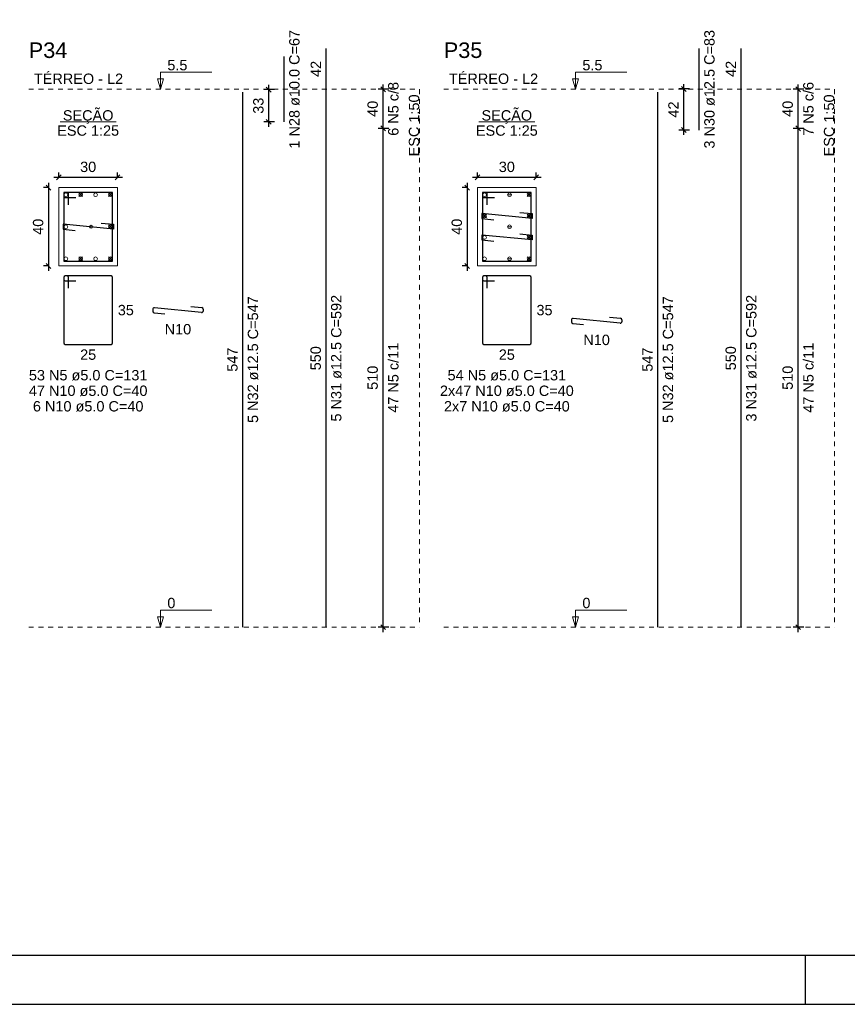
# Model space of a CAD drawing. Header units: millimetres. Extents: x 10 to 1250, y -62 to 528.
# Tile 118 of 256: x 193 to 210, y 133 to 153. Entities that reach past the tile are written whole.
import ezdxf

# ---------------------------------------------------------------- set-up
doc = ezdxf.new("R2010")
doc.units = ezdxf.units.MM
doc.header["$LTSCALE"] = 0.05
doc.linetypes.add('DOT', pattern=[6.35, 0, -6.35])
for name, color, linetype, lineweight in [('Descrição da armadura', 7, 'Continuous', 5), ('DT-Barras na forma', 2, 'Continuous', 30), ('DT-Barras no corte', 5, 'Continuous', 5), ('DT-Barras rebatidas', 2, 'Continuous', 30), ('DT-Cotas', 9, 'Continuous', 5), ('DT-Forma', 5, 'Continuous', 5), ('DT-Pontilhado', 9, 'DOT', 5), ('DT-Textos', 7, 'Continuous', 5), ('DT-Título', 3, 'Continuous', 20), ('Textos armaduras', 7, 'Continuous', 5)]:
    doc.layers.add(name, color=color, linetype=linetype, lineweight=lineweight)
doc.layers.add('FOLHA_PADRÃO', color=7, linetype='Continuous')
doc.styles.add('Arial', font='arial.ttf')
doc.styles.get("Standard").update_dxf_attribs({"font": 'arial.ttf'})
doc.dimstyles.new('UM_25.000000', dxfattribs={"dimtxt": 0.18, "dimasz": 0.1, "dimexe": 0.1, "dimexo": 0.2, "dimgap": 0, "dimtad": 1, "dimtih": 1, "dimtoh": 1, "dimdec": 1, "dimlfac": 25, "dimzin": 0, "dimdsep": 46, "dimtxsty": 'Standard', "dimcen": 0.09, "dimdle": 0.1, "dimadec": 1, "dimazin": 2, "dimtfac": 1, "dimtdec": 4, "dimtofl": 0, "dimtmove": 0, "dimatfit": 3, "dimfxl": 1, "dimtolj": 1, "dimarcsym": 0})
doc.dimstyles.new('UM_50.000000', dxfattribs={"dimtxt": 0.18, "dimasz": 0.1, "dimexe": 0.1, "dimexo": 0.2, "dimgap": 0.1, "dimtad": 1, "dimdec": 1, "dimlfac": 50, "dimzin": 0, "dimdsep": 46, "dimtxsty": 'Standard', "dimblk": 'OBLIQUE', "dimcen": 0.09, "dimdle": 0.1, "dimadec": 1, "dimazin": 2, "dimtfac": 1, "dimtdec": 1, "dimtofl": 0, "dimtmove": 0, "dimatfit": 3, "dimldrblk": 'OBLIQUE', "dimfxl": 1, "dimtolj": 1, "dimarcsym": 1})

# ---------------------------------------------------------------- blocks, each defined once
blk = doc.blocks.new('A1EST. 1500')
at = {"layer": 'FOLHA_PADRÃO', "color": 1, "linetype": 'Continuous'}
for p, q in [((41.5, 0), (41.5, 1)), ((0, 0), (150.008, 0))]:
    blk.add_line(p, q, dxfattribs=at)
at = {"layer": 'FOLHA_PADRÃO', "color": 6, "linetype": 'Continuous'}
blk.add_lwpolyline([(149, 58.4), (149, 1), (1, 1), (1, 58.4), (149, 58.4)], dxfattribs=at)
blk = doc.blocks.new('_Oblique')
at = {"color": 0, "linetype": 'ByBlock', "lineweight": -2}
blk.add_line((-0.5, -0.5), (0.5, 0.5), dxfattribs=at)
blk = doc.blocks.new('*D1709')
at = {"layer": 'Defpoints', "color": 0, "transparency": 16777216}
for p in [(193.442, 149.885), (193.23, 148.285), (193.442, 148.285)]:
    blk.add_point(p, dxfattribs=at)
at = {"layer": 'DT-Cotas', "color": 0, "lineweight": -2, "transparency": 16777216}
for p, q in [((193.242, 149.885), (193.13, 149.885)), ((193.23, 149.985), (193.23, 148.185)), ((193.242, 148.285), (193.13, 148.285))]:
    blk.add_line(p, q, dxfattribs=at)
at = {"layer": 'DT-Cotas', "color": 0, "lineweight": -2, "transparency": 16777216, "xscale": 0.1, "yscale": 0.1, "zscale": 0.1}
for p, rotation in [((193.23, 149.885), 90), ((193.23, 148.285), 270)]:
    blk.add_blockref('_Oblique', p, dxfattribs=dict(at, rotation=rotation))
at = {"layer": 'DT-Cotas', "transparency": 16777216, "insert": (193.019, 149.085), "char_height": 0.2118, "attachment_point": 5, "rotation": 90, "style": 'Arial'}
blk.add_mtext('\\A1;40', dxfattribs=at)
blk = doc.blocks.new('*D1710')
at = {"layer": 'Defpoints', "color": 0, "transparency": 16777216}
for p in [(194.642, 150.097), (193.442, 149.885), (194.642, 149.885)]:
    blk.add_point(p, dxfattribs=at)
at = {"layer": 'DT-Cotas', "color": 0, "lineweight": -2, "transparency": 16777216}
for p, q in [((193.342, 150.097), (194.742, 150.097)), ((193.442, 150.085), (193.442, 150.197)), ((194.642, 150.085), (194.642, 150.197))]:
    blk.add_line(p, q, dxfattribs=at)
at = {"layer": 'DT-Cotas', "color": 0, "lineweight": -2, "transparency": 16777216, "xscale": 0.1, "yscale": 0.1, "zscale": 0.1, "rotation": 180}
blk.add_blockref('_Oblique', (193.442, 150.097), dxfattribs=at)
at = {"layer": 'DT-Cotas', "color": 0, "lineweight": -2, "transparency": 16777216, "xscale": 0.1, "yscale": 0.1, "zscale": 0.1}
blk.add_blockref('_Oblique', (194.642, 150.097), dxfattribs=at)
at = {"layer": 'DT-Cotas', "transparency": 16777216, "insert": (194.042, 150.309), "char_height": 0.2118, "attachment_point": 5, "rotation": 0.0057, "style": 'Arial'}
blk.add_mtext('\\A1;30', dxfattribs=at)
blk = doc.blocks.new('*D1711')
at = {"layer": 'Defpoints', "color": 0, "transparency": 16777216}
for p in [(197.737, 151.89), (198.054, 151.89), (198.054, 151.23)]:
    blk.add_point(p, dxfattribs=at)
at = {"layer": 'DT-Cotas', "color": 0, "lineweight": -2, "transparency": 16777216}
for p, q in [((197.854, 151.89), (197.637, 151.89)), ((197.737, 151.13), (197.737, 151.99)), ((197.854, 151.23), (197.637, 151.23))]:
    blk.add_line(p, q, dxfattribs=at)
at = {"layer": 'DT-Cotas', "color": 0, "lineweight": -2, "transparency": 16777216, "xscale": 0.1, "yscale": 0.1, "zscale": 0.1}
for p, rotation in [((197.737, 151.89), 90), ((197.737, 151.23), 270)]:
    blk.add_blockref('_Oblique', p, dxfattribs=dict(at, rotation=rotation))
at = {"layer": 'DT-Cotas', "transparency": 16777216, "insert": (197.525, 151.56), "char_height": 0.2118, "attachment_point": 5, "rotation": 90, "style": 'Arial'}
blk.add_mtext('\\A1;33', dxfattribs=at)
blk = doc.blocks.new('*D1712')
at = {"layer": 'Defpoints', "color": 0, "transparency": 16777216}
for p in [(200.077, 151.097), (200.394, 151.097), (200.394, 140.897)]:
    blk.add_point(p, dxfattribs=at)
at = {"layer": 'DT-Cotas', "color": 0, "lineweight": -2, "transparency": 16777216}
for p, q in [((200.194, 151.097), (199.977, 151.097)), ((200.077, 140.797), (200.077, 151.197)), ((200.194, 140.897), (199.977, 140.897))]:
    blk.add_line(p, q, dxfattribs=at)
at = {"layer": 'DT-Cotas', "color": 0, "lineweight": -2, "transparency": 16777216, "xscale": 0.1, "yscale": 0.1, "zscale": 0.1}
for p, rotation in [((200.077, 151.097), 90), ((200.077, 140.897), 270)]:
    blk.add_blockref('_Oblique', p, dxfattribs=dict(at, rotation=rotation))
blk = doc.blocks.new('*D1713')
at = {"layer": 'Defpoints', "color": 0, "transparency": 16777216}
for p in [(200.077, 151.897), (200.394, 151.897), (200.394, 151.097)]:
    blk.add_point(p, dxfattribs=at)
at = {"layer": 'DT-Cotas', "color": 0, "lineweight": -2, "transparency": 16777216}
for p, q in [((200.194, 151.897), (199.977, 151.897)), ((200.077, 150.997), (200.077, 151.997)), ((200.194, 151.097), (199.977, 151.097))]:
    blk.add_line(p, q, dxfattribs=at)
at = {"layer": 'DT-Cotas', "color": 0, "lineweight": -2, "transparency": 16777216, "xscale": 0.1, "yscale": 0.1, "zscale": 0.1}
for p, rotation in [((200.077, 151.897), 90), ((200.077, 151.097), 270)]:
    blk.add_blockref('_Oblique', p, dxfattribs=dict(at, rotation=rotation))
blk = doc.blocks.new('*D1714')
at = {"layer": 'Defpoints', "color": 0, "transparency": 16777216}
for p in [(200.077, 151.097), (200.394, 151.097), (200.394, 140.897)]:
    blk.add_point(p, dxfattribs=at)
at = {"layer": 'DT-Cotas', "color": 0, "lineweight": -2, "transparency": 16777216}
for p, q in [((200.194, 151.097), (199.977, 151.097)), ((200.077, 140.797), (200.077, 151.197)), ((200.194, 140.897), (199.977, 140.897))]:
    blk.add_line(p, q, dxfattribs=at)
at = {"layer": 'DT-Cotas', "color": 0, "lineweight": -2, "transparency": 16777216, "xscale": 0.1, "yscale": 0.1, "zscale": 0.1}
for p, rotation in [((200.077, 151.097), 90), ((200.077, 140.897), 270)]:
    blk.add_blockref('_Oblique', p, dxfattribs=dict(at, rotation=rotation))
blk = doc.blocks.new('*D1715')
at = {"layer": 'Defpoints', "color": 0, "transparency": 16777216}
for p in [(200.077, 151.897), (200.394, 151.897), (200.394, 151.097)]:
    blk.add_point(p, dxfattribs=at)
at = {"layer": 'DT-Cotas', "color": 0, "lineweight": -2, "transparency": 16777216}
for p, q in [((200.194, 151.897), (199.977, 151.897)), ((200.077, 150.997), (200.077, 151.997)), ((200.194, 151.097), (199.977, 151.097))]:
    blk.add_line(p, q, dxfattribs=at)
at = {"layer": 'DT-Cotas', "color": 0, "lineweight": -2, "transparency": 16777216, "xscale": 0.1, "yscale": 0.1, "zscale": 0.1}
for p, rotation in [((200.077, 151.897), 90), ((200.077, 151.097), 270)]:
    blk.add_blockref('_Oblique', p, dxfattribs=dict(at, rotation=rotation))
blk = doc.blocks.new('*D1716')
at = {"layer": 'Defpoints', "color": 0, "transparency": 16777216}
for p in [(202.008, 149.885), (201.796, 148.285), (202.008, 148.285)]:
    blk.add_point(p, dxfattribs=at)
at = {"layer": 'DT-Cotas', "color": 0, "lineweight": -2, "transparency": 16777216}
for p, q in [((201.808, 149.885), (201.696, 149.885)), ((201.796, 149.985), (201.796, 148.185)), ((201.808, 148.285), (201.696, 148.285))]:
    blk.add_line(p, q, dxfattribs=at)
at = {"layer": 'DT-Cotas', "color": 0, "lineweight": -2, "transparency": 16777216, "xscale": 0.1, "yscale": 0.1, "zscale": 0.1}
for p, rotation in [((201.796, 149.885), 90), ((201.796, 148.285), 270)]:
    blk.add_blockref('_Oblique', p, dxfattribs=dict(at, rotation=rotation))
at = {"layer": 'DT-Cotas', "transparency": 16777216, "insert": (201.585, 149.085), "char_height": 0.2118, "attachment_point": 5, "rotation": 90, "style": 'Arial'}
blk.add_mtext('\\A1;40', dxfattribs=at)
blk = doc.blocks.new('*D1717')
at = {"layer": 'Defpoints', "color": 0, "transparency": 16777216}
for p in [(203.208, 150.097), (202.008, 149.885), (203.208, 149.885)]:
    blk.add_point(p, dxfattribs=at)
at = {"layer": 'DT-Cotas', "color": 0, "lineweight": -2, "transparency": 16777216}
for p, q in [((201.908, 150.097), (203.308, 150.097)), ((202.008, 150.085), (202.008, 150.197)), ((203.208, 150.085), (203.208, 150.197))]:
    blk.add_line(p, q, dxfattribs=at)
at = {"layer": 'DT-Cotas', "color": 0, "lineweight": -2, "transparency": 16777216, "xscale": 0.1, "yscale": 0.1, "zscale": 0.1, "rotation": 180}
blk.add_blockref('_Oblique', (202.008, 150.097), dxfattribs=at)
at = {"layer": 'DT-Cotas', "color": 0, "lineweight": -2, "transparency": 16777216, "xscale": 0.1, "yscale": 0.1, "zscale": 0.1}
blk.add_blockref('_Oblique', (203.208, 150.097), dxfattribs=at)
at = {"layer": 'DT-Cotas', "transparency": 16777216, "insert": (202.608, 150.309), "char_height": 0.2118, "attachment_point": 5, "rotation": 0.0057, "style": 'Arial'}
blk.add_mtext('\\A1;30', dxfattribs=at)
blk = doc.blocks.new('*D1718')
at = {"layer": 'Defpoints', "color": 0, "transparency": 16777216}
for p in [(206.229, 151.903), (206.546, 151.903), (206.546, 151.063)]:
    blk.add_point(p, dxfattribs=at)
at = {"layer": 'DT-Cotas', "color": 0, "lineweight": -2, "transparency": 16777216}
for p, q in [((206.346, 151.903), (206.129, 151.903)), ((206.229, 150.963), (206.229, 152.003)), ((206.346, 151.063), (206.129, 151.063))]:
    blk.add_line(p, q, dxfattribs=at)
at = {"layer": 'DT-Cotas', "color": 0, "lineweight": -2, "transparency": 16777216, "xscale": 0.1, "yscale": 0.1, "zscale": 0.1}
for p, rotation in [((206.229, 151.903), 90), ((206.229, 151.063), 270)]:
    blk.add_blockref('_Oblique', p, dxfattribs=dict(at, rotation=rotation))
at = {"layer": 'DT-Cotas', "transparency": 16777216, "insert": (206.017, 151.483), "char_height": 0.2118, "attachment_point": 5, "rotation": 90, "style": 'Arial'}
blk.add_mtext('\\A1;42', dxfattribs=at)
blk = doc.blocks.new('*D1719')
at = {"layer": 'Defpoints', "color": 0, "transparency": 16777216}
for p in [(208.568, 151.097), (208.886, 151.097), (208.886, 140.897)]:
    blk.add_point(p, dxfattribs=at)
at = {"layer": 'DT-Cotas', "color": 0, "lineweight": -2, "transparency": 16777216}
for p, q in [((208.686, 151.097), (208.468, 151.097)), ((208.568, 140.797), (208.568, 151.197)), ((208.686, 140.897), (208.468, 140.897))]:
    blk.add_line(p, q, dxfattribs=at)
at = {"layer": 'DT-Cotas', "color": 0, "lineweight": -2, "transparency": 16777216, "xscale": 0.1, "yscale": 0.1, "zscale": 0.1}
for p, rotation in [((208.568, 151.097), 90), ((208.568, 140.897), 270)]:
    blk.add_blockref('_Oblique', p, dxfattribs=dict(at, rotation=rotation))
blk = doc.blocks.new('*D1720')
at = {"layer": 'Defpoints', "color": 0, "transparency": 16777216}
for p in [(208.568, 151.897), (208.886, 151.897), (208.886, 151.097)]:
    blk.add_point(p, dxfattribs=at)
at = {"layer": 'DT-Cotas', "color": 0, "lineweight": -2, "transparency": 16777216}
for p, q in [((208.686, 151.897), (208.468, 151.897)), ((208.568, 150.997), (208.568, 151.997)), ((208.686, 151.097), (208.468, 151.097))]:
    blk.add_line(p, q, dxfattribs=at)
at = {"layer": 'DT-Cotas', "color": 0, "lineweight": -2, "transparency": 16777216, "xscale": 0.1, "yscale": 0.1, "zscale": 0.1}
for p, rotation in [((208.568, 151.897), 90), ((208.568, 151.097), 270)]:
    blk.add_blockref('_Oblique', p, dxfattribs=dict(at, rotation=rotation))
blk = doc.blocks.new('*D1721')
at = {"layer": 'Defpoints', "color": 0, "transparency": 16777216}
for p in [(208.568, 151.097), (208.886, 151.097), (208.886, 140.897)]:
    blk.add_point(p, dxfattribs=at)
at = {"layer": 'DT-Cotas', "color": 0, "lineweight": -2, "transparency": 16777216}
for p, q in [((208.686, 151.097), (208.468, 151.097)), ((208.568, 140.797), (208.568, 151.197)), ((208.686, 140.897), (208.468, 140.897))]:
    blk.add_line(p, q, dxfattribs=at)
at = {"layer": 'DT-Cotas', "color": 0, "lineweight": -2, "transparency": 16777216, "xscale": 0.1, "yscale": 0.1, "zscale": 0.1}
for p, rotation in [((208.568, 151.097), 90), ((208.568, 140.897), 270)]:
    blk.add_blockref('_Oblique', p, dxfattribs=dict(at, rotation=rotation))
blk = doc.blocks.new('*D1722')
at = {"layer": 'Defpoints', "color": 0, "transparency": 16777216}
for p in [(208.568, 151.897), (208.886, 151.897), (208.886, 151.097)]:
    blk.add_point(p, dxfattribs=at)
at = {"layer": 'DT-Cotas', "color": 0, "lineweight": -2, "transparency": 16777216}
for p, q in [((208.686, 151.897), (208.468, 151.897)), ((208.568, 150.997), (208.568, 151.997)), ((208.686, 151.097), (208.468, 151.097))]:
    blk.add_line(p, q, dxfattribs=at)
at = {"layer": 'DT-Cotas', "color": 0, "lineweight": -2, "transparency": 16777216, "xscale": 0.1, "yscale": 0.1, "zscale": 0.1}
for p, rotation in [((208.568, 151.897), 90), ((208.568, 151.097), 270)]:
    blk.add_blockref('_Oblique', p, dxfattribs=dict(at, rotation=rotation))

msp = doc.modelspace()

# ---------------------------------------------------------------- linework, layer by layer
at = {"layer": 'DT-Barras na forma'}
for points in [[(193.6422, 149.535), (193.6422, 149.785), (193.5422, 149.785), (193.5422, 148.385), (194.5422, 148.385), (194.5422, 149.785), (193.5422, 149.785), (193.5422, 149.685), (193.7922, 149.685)], [(202.2082, 149.535), (202.2082, 149.785), (202.1082, 149.785), (202.1082, 148.385), (203.1082, 148.385), (203.1082, 149.785), (202.1082, 149.785), (202.1082, 149.685), (202.3582, 149.685)], [(202.8743, 149.3775), (203.1232, 149.3533), (203.1232, 149.2533), (202.0932, 149.3533), (202.0932, 149.2533), (202.342, 149.2292)], [(194.3083, 149.1591), (194.5572, 149.135), (194.5572, 149.035), (193.5272, 149.135), (193.5272, 149.035), (193.776, 149.0108)], [(202.8743, 148.9408), (203.1232, 148.9166), (203.1232, 148.8166), (202.0932, 148.9166), (202.0932, 148.8166), (202.342, 148.7925)]]:
    msp.add_lwpolyline(points, dxfattribs=at)
at = {"layer": 'DT-Barras no corte'}
for p, q in [((193.853, 149.7025), (193.928, 149.7775)), ((193.853, 149.7775), (193.928, 149.7025)), ((194.4597, 149.7025), (194.5347, 149.7775)), ((194.4597, 149.7775), (194.5347, 149.7025)), ((202.6182, 149.74), (202.7082, 149.74)), ((203.0257, 149.7025), (203.1007, 149.7775)), ((203.0257, 149.7775), (203.1007, 149.7025)), ((202.1157, 149.2658), (202.1907, 149.3408)), ((202.1157, 149.3408), (202.1907, 149.2658)), ((203.0257, 149.2658), (203.1007, 149.3408)), ((203.0257, 149.3408), (203.1007, 149.2658)), ((194.0662, 149.085), (194.1382, 149.085)), ((194.4597, 149.0475), (194.5347, 149.1225)), ((194.4597, 149.1225), (194.5347, 149.0475)), ((202.6182, 149.085), (202.7082, 149.085)), ((203.0257, 148.8291), (203.1007, 148.9041)), ((203.0257, 148.9041), (203.1007, 148.8291)), ((193.853, 148.3925), (193.928, 148.4675)), ((193.853, 148.4675), (193.928, 148.3925)), ((194.4597, 148.3925), (194.5347, 148.4675)), ((194.4597, 148.4675), (194.5347, 148.3925)), ((202.6182, 148.43), (202.7082, 148.43)), ((203.0257, 148.3925), (203.1007, 148.4675)), ((203.0257, 148.4675), (203.1007, 148.3925))]:
    msp.add_line(p, q, dxfattribs=at)
for centre, radius in [((193.5872, 149.74), 0.0375), ((193.8905, 149.74), 0.0375), ((194.1938, 149.74), 0.0375), ((194.4972, 149.74), 0.0375), ((202.1532, 149.74), 0.0375), ((202.6632, 149.74), 0.0375), ((203.0632, 149.74), 0.0375), ((202.1532, 149.3033), 0.0375), ((203.0632, 149.3033), 0.0375), ((193.5872, 149.085), 0.0375), ((194.1022, 149.085), 0.03), ((194.4972, 149.085), 0.0375), ((202.6632, 149.085), 0.0375), ((202.1532, 148.8666), 0.0375), ((203.0632, 148.8666), 0.0375), ((193.5872, 148.43), 0.0375), ((193.8905, 148.43), 0.0375), ((194.1938, 148.43), 0.0375), ((194.4972, 148.43), 0.0375), ((202.1532, 148.43), 0.0375), ((202.6632, 148.43), 0.0375), ((203.0632, 148.43), 0.0375)]:
    msp.add_circle(centre, radius, dxfattribs=at)
at = {"layer": 'DT-Barras rebatidas'}
for p, q in [((198.9116, 151.8971), (198.9116, 152.731)), ((206.5463, 151.0631), (206.5463, 152.731)), ((207.4035, 151.8971), (207.4035, 152.731)), ((198.0544, 151.2299), (198.0544, 152.5642)), ((197.2072, 140.8971), (197.2072, 151.8391)), ((198.9116, 140.8971), (198.9116, 151.8971)), ((205.6991, 140.8971), (205.6991, 151.8391)), ((207.4035, 140.8971), (207.4035, 151.8971)), ((193.5422, 148.0491), (193.5422, 146.7091)), ((193.5422, 148.0491), (193.5422, 148.0091)), ((193.6122, 148.0791), (193.5722, 148.0791)), ((194.5122, 148.0791), (193.5722, 148.0791)), ((193.6422, 147.8291), (193.6422, 148.0491)), ((194.5422, 146.7091), (194.5422, 148.0491)), ((202.1082, 148.0491), (202.1082, 146.7091)), ((202.1082, 148.0491), (202.1082, 148.0091)), ((202.1782, 148.0791), (202.1382, 148.0791)), ((203.0782, 148.0791), (202.1382, 148.0791)), ((202.2082, 147.8291), (202.2082, 148.0491)), ((203.1082, 146.7091), (203.1082, 148.0491)), ((193.5722, 147.9791), (193.7922, 147.9791)), ((202.1382, 147.9791), (202.3582, 147.9791)), ((195.3642, 147.396), (195.3642, 147.3563)), ((196.3613, 147.3323), (195.3971, 147.4259)), ((196.1454, 147.4532), (196.3671, 147.4317)), ((196.3942, 147.4018), (196.3942, 147.3621)), ((195.3913, 147.3264), (195.6131, 147.3049)), ((204.9273, 147.1139), (203.9631, 147.2075)), ((204.7114, 147.2349), (204.9331, 147.2134)), ((203.9302, 147.1777), (203.9302, 147.138)), ((203.9573, 147.1081), (204.1791, 147.0866)), ((204.9602, 147.1835), (204.9602, 147.1438)), ((193.5722, 146.6791), (194.5122, 146.6791)), ((202.1382, 146.6791), (203.0782, 146.6791))]:
    msp.add_line(p, q, dxfattribs=at)
for centre, start, end in [((193.5722, 148.0491), 90, 180), ((193.5722, 148.0491), 90, 180), ((193.5722, 148.0091), 180, 270), ((193.6122, 148.0491), 0, 90), ((194.5122, 148.0491), 0, 90), ((202.1382, 148.0491), 90, 180), ((202.1382, 148.0491), 90, 180), ((202.1382, 148.0091), 180, 270), ((202.1782, 148.0491), 0, 90), ((203.0782, 148.0491), 0, 90), ((195.3942, 147.396), 84.45468, 180), ((196.3642, 147.4018), 0, 84.45468), ((195.3942, 147.3563), 180, 264.45468), ((196.3642, 147.3621), 264.45468, 0), ((203.9602, 147.1777), 84.45468, 180), ((204.9302, 147.1835), 0, 84.45468), ((203.9602, 147.138), 180, 264.45468), ((204.9302, 147.1438), 264.45468, 0), ((193.5722, 146.7091), 180, 270), ((194.5122, 146.7091), 270, 0), ((202.1382, 146.7091), 180, 270), ((203.0782, 146.7091), 270, 0)]:
    msp.add_arc(centre, 0.03, start, end, dxfattribs=at)
at = {"layer": 'DT-Forma'}
for points in [[(193.4422, 148.285), (194.6422, 148.285), (194.6422, 149.885), (193.4422, 149.885), (193.4422, 148.285)], [(202.0082, 148.285), (203.2082, 148.285), (203.2082, 149.885), (202.0082, 149.885), (202.0082, 148.285)]]:
    msp.add_lwpolyline(points, close=True, dxfattribs=at)
at = {"layer": 'DT-Pontilhado', "ltscale": 0.2}
for p, q in [((192.826, 151.8971), (200.8178, 151.8971)), ((200.8178, 151.8971), (200.8178, 140.8971)), ((201.3178, 151.8971), (209.3097, 151.8971)), ((209.3097, 151.8971), (209.3097, 140.8971)), ((192.826, 140.8971), (200.8178, 140.8971)), ((201.3178, 140.8971), (209.3097, 140.8971))]:
    msp.add_line(p, q, dxfattribs=at)
at = {"layer": 'DT-Textos'}
for p, q in [((193.4699, 151.2299), (194.6144, 151.2299)), ((202.036, 151.2299), (203.1804, 151.2299))]:
    msp.add_line(p, q, dxfattribs=at)
for points in [[(195.5218, 151.8971), (195.5854, 152.1089), (195.4583, 152.1089), (195.5218, 151.8971), (195.5218, 152.2471), (196.5718, 152.2471)], [(204.0137, 151.8971), (204.0772, 152.1089), (203.9502, 152.1089), (204.0137, 151.8971), (204.0137, 152.2471), (205.0637, 152.2471)], [(195.5218, 140.8971), (195.5854, 141.1089), (195.4583, 141.1089), (195.5218, 140.8971), (195.5218, 141.2471), (196.5718, 141.2471)], [(204.0137, 140.8971), (204.0772, 141.1089), (203.9502, 141.1089), (204.0137, 140.8971), (204.0137, 141.2471), (205.0637, 141.2471)]]:
    msp.add_lwpolyline(points, dxfattribs=at)

# ---------------------------------------------------------------- block references
msp.add_blockref('A1EST. 1500', (167.22, 133.1843))

# ---------------------------------------------------------------- texts
at = {"layer": 'Descrição da armadura', "linetype": 'Continuous', "char_height": 0.2118, "attachment_point": 8, "rotation": 90, "line_spacing_factor": 0.798, "style": 'Arial'}
for s, insert, width in [('1 N28 ø10.0 C=67', (198.3721, 151.8971), 4.8647), ('3 N30 ø12.5 C=83', (206.864, 151.8971), 4.8647), ('7 N5 c/6', (208.8861, 151.4971), 2.209437), ('6 N5 c/8', (200.3942, 151.4971), 2.209437), ('5 N31 ø12.5 C=592', (199.2293, 146.3971), 5.194653), ('3 N31 ø12.5 C=592', (207.7212, 146.3971), 5.194653), ('5 N32 ø12.5 C=547', (197.5249, 146.3681), 5.194653), ('5 N32 ø12.5 C=547', (206.0168, 146.3681), 5.194653), ('47 N5 c/11', (200.3942, 145.9971), 2.869342), ('47 N5 c/11', (208.8861, 145.9971), 2.869342)]:
    msp.add_mtext(s, dxfattribs=dict(at, insert=insert, width=width))
at = {"layer": 'Descrição da armadura', "linetype": 'Continuous', "char_height": 0.2118, "attachment_point": 8, "line_spacing_factor": 0.798, "style": 'Arial'}
for s, insert, width in [('N10', (195.8792, 146.8813), 1.088351), ('N10', (204.4452, 146.663), 1.088351), ('53 N5 ø5.0 C=131', (194.0422, 145.9378), 4.8647), ('54 N5 ø5.0 C=131', (202.6082, 145.9378), 4.8647), ('47 N10 ø5.0 C=40', (194.0422, 145.6201), 4.804516), ('2x47 N10 ø5.0 C=40', (202.6082, 145.6201), 5.423355), ('6 N10 ø5.0 C=40', (194.0422, 145.3024), 4.478645), ('2x7 N10 ø5.0 C=40', (202.6082, 145.3024), 5.097485)]:
    msp.add_mtext(s, dxfattribs=dict(at, insert=insert, width=width))
at = {"layer": 'DT-Cotas', "linetype": 'Continuous', "char_height": 0.2118, "attachment_point": 8, "rotation": 90, "line_spacing_factor": 0.798, "style": 'Arial'}
for s, insert, width in [('40', (199.9706, 151.4971), 0.659905), ('40', (208.4625, 151.4971), 0.659905), ('510', (199.9706, 145.9971), 0.989858), ('510', (208.4625, 145.9971), 0.989858)]:
    msp.add_mtext(s, dxfattribs=dict(at, insert=insert, width=width))
at = {"layer": 'DT-Textos', "char_height": 0.2118, "attachment_point": 7, "line_spacing_factor": 0.798, "style": 'Arial'}
for s, insert, width in [('5.5', (195.6618, 152.2821), 0.814533), ('5.5', (204.1537, 152.2821), 0.814533), ('0', (195.6618, 141.2821), 0.325871), ('0', (204.1537, 141.2821), 0.325871)]:
    msp.add_mtext(s, dxfattribs=dict(at, insert=insert, width=width))
at = {"layer": 'DT-Textos', "linetype": 'Continuous', "char_height": 0.2118, "line_spacing_factor": 0.798, "style": 'Arial'}
for s, insert, width, attachment_point in [('TÉRREO - L2', (192.9319, 152.003), 3.614044, 7), ('TÉRREO - L2', (201.4237, 152.003), 3.614044, 7), ('SEÇÃO', (194.0419, 151.1921), 2.051353, 8), ('SEÇÃO', (202.6079, 151.1921), 2.051353, 8), ('ESC 1:25', (194.0422, 150.944), 2.507973, 8), ('ESC 1:25', (202.6082, 150.944), 2.507973, 8)]:
    msp.add_mtext(s, dxfattribs=dict(at, insert=insert, width=width, attachment_point=attachment_point))
at = {"layer": 'DT-Textos', "linetype": 'Continuous', "char_height": 0.2118, "width": 2.507973, "attachment_point": 9, "rotation": 90, "line_spacing_factor": 0.798, "style": 'Arial'}
for insert in [(200.8178, 151.7912), (209.3097, 151.7912)]:
    msp.add_mtext('ESC 1:50', dxfattribs=dict(at, insert=insert))
at = {"layer": 'DT-Título', "linetype": 'Continuous', "char_height": 0.3177, "width": 1.737595, "attachment_point": 7, "line_spacing_factor": 0.798, "style": 'Arial'}
for s, insert in [('P34', (192.826, 152.5325)), ('P35', (201.3178, 152.5325))]:
    msp.add_mtext(s, dxfattribs=dict(at, insert=insert))
at = {"layer": 'Textos armaduras', "linetype": 'Continuous', "char_height": 0.2118, "attachment_point": 7, "rotation": 90, "line_spacing_factor": 0.798, "style": 'Arial'}
for s, insert, width in [('42', (198.8057, 152.1491), 0.659905), ('42', (207.2976, 152.1491), 0.659905), ('547', (197.1013, 146.1206), 0.989858), ('550', (198.8057, 146.1496), 0.989858), ('547', (205.5932, 146.1206), 0.989858), ('550', (207.2976, 146.1496), 0.989858)]:
    msp.add_mtext(s, dxfattribs=dict(at, insert=insert, width=width))
at = {"layer": 'Textos armaduras', "linetype": 'Continuous', "char_height": 0.2118, "width": 0.659905, "attachment_point": 7, "line_spacing_factor": 0.798, "style": 'Arial'}
for s, insert in [('35', (194.6481, 147.2732)), ('35', (203.2141, 147.2732)), ('25', (193.8772, 146.3614)), ('25', (202.4432, 146.3614))]:
    msp.add_mtext(s, dxfattribs=dict(at, insert=insert))

# ---------------------------------------------------------------- dimensions: what is measured, and where the dimension line sits
at = {"layer": 'DT-Cotas'}
for base, p1, p2, dimstyle, override, picture, middle in [((197.7367, 151.8899), (198.0544, 151.2299), (198.0544, 151.8899), 'UM_50.000000', {"dimtxt": 0.2118, "dimasz": 0.1, "dimexe": 0.1, "dimexo": 0.2, "dimtad": 1, "dimtih": 0, "dimtoh": 0, "dimdec": 1, "dimlfac": 50, "dimzin": 8, "dimtxsty": 'Arial', "dimblk": 'Oblique', "dimblk1": 'Oblique', "dimblk2": 'Oblique', "dimsah": 1, "dimdle": 0.1, "dimse1": 0, "dimse2": 0, "dimclrt": 256, "dimadec": 1, "dimazin": 3, "dimtmove": 2, "dimldrblk": 'Oblique'}, '*D1711', (197.5249, 151.5599)), ((206.2286, 151.9031), (206.5463, 151.0631), (206.5463, 151.9031), 'UM_50.000000', {"dimtxt": 0.2118, "dimasz": 0.1, "dimexe": 0.1, "dimexo": 0.2, "dimtad": 1, "dimtih": 0, "dimtoh": 0, "dimdec": 1, "dimlfac": 50, "dimzin": 8, "dimtxsty": 'Arial', "dimblk": 'Oblique', "dimblk1": 'Oblique', "dimblk2": 'Oblique', "dimsah": 1, "dimdle": 0.1, "dimse1": 0, "dimse2": 0, "dimclrt": 256, "dimadec": 1, "dimazin": 3, "dimtmove": 2, "dimldrblk": 'Oblique'}, '*D1718', (206.0168, 151.4831)), ((193.2304, 148.285), (193.4422, 149.885), (193.4422, 148.285), 'UM_25.000000', {"dimtxt": 0.2118, "dimasz": 0.1, "dimexe": 0.1, "dimexo": 0.2, "dimtad": 1, "dimtih": 0, "dimtoh": 0, "dimdec": 1, "dimlfac": 25, "dimzin": 8, "dimtxsty": 'Arial', "dimblk": 'Oblique', "dimblk1": 'Oblique', "dimblk2": 'Oblique', "dimsah": 1, "dimdle": 0.1, "dimse1": 0, "dimse2": 0, "dimclrt": 256, "dimadec": 1, "dimazin": 3, "dimtmove": 2, "dimldrblk": 'Oblique'}, '*D1709', (193.0186, 149.085)), ((201.7964, 148.285), (202.0082, 149.885), (202.0082, 148.285), 'UM_25.000000', {"dimtxt": 0.2118, "dimasz": 0.1, "dimexe": 0.1, "dimexo": 0.2, "dimtad": 1, "dimtih": 0, "dimtoh": 0, "dimdec": 1, "dimlfac": 25, "dimzin": 8, "dimtxsty": 'Arial', "dimblk": 'Oblique', "dimblk1": 'Oblique', "dimblk2": 'Oblique', "dimsah": 1, "dimdle": 0.1, "dimse1": 0, "dimse2": 0, "dimclrt": 256, "dimadec": 1, "dimazin": 3, "dimtmove": 2, "dimldrblk": 'Oblique'}, '*D1716', (201.5846, 149.085))]:
    dim = msp.add_linear_dim(base=base, p1=p1, p2=p2, angle=90, dimstyle=dimstyle, override=override, dxfattribs=at)
    dim.commit()
    dim.dimension.update_dxf_attribs({"geometry": picture, "text_midpoint": middle, "dimtype": 160, "text_rotation": 90})
for base, p1, p2, picture, middle in [((200.0765, 151.8971), (200.3942, 151.097), (200.3942, 151.8971), '*D1713', (199.8647, 151.4971)), ((200.0765, 151.8971), (200.3942, 151.097), (200.3942, 151.8971), '*D1715', (199.8647, 151.4971)), ((208.5684, 151.8971), (208.8861, 151.097), (208.8861, 151.8971), '*D1720', (208.3566, 151.4971)), ((208.5684, 151.8971), (208.8861, 151.097), (208.8861, 151.8971), '*D1722', (208.3566, 151.4971)), ((200.0765, 151.097), (200.3942, 140.8971), (200.3942, 151.097), '*D1712', (199.8647, 145.9971)), ((200.0765, 151.097), (200.3942, 140.8971), (200.3942, 151.097), '*D1714', (199.8647, 145.9971)), ((208.5684, 151.097), (208.8861, 140.8971), (208.8861, 151.097), '*D1719', (208.3566, 145.9971)), ((208.5684, 151.097), (208.8861, 140.8971), (208.8861, 151.097), '*D1721', (208.3566, 145.9971))]:
    dim = msp.add_linear_dim(base=base, p1=p1, p2=p2, angle=90, text=' ', dimstyle='UM_50.000000', override={"dimtxt": 0.2118, "dimasz": 0.1, "dimexe": 0.1, "dimexo": 0.2, "dimtad": 1, "dimtih": 0, "dimtoh": 0, "dimdec": 1, "dimlfac": 50, "dimzin": 8, "dimtxsty": 'Arial', "dimblk": 'Oblique', "dimblk1": 'Oblique', "dimblk2": 'Oblique', "dimsah": 1, "dimdle": 0.1, "dimse1": 0, "dimse2": 0, "dimclrt": 256, "dimadec": 1, "dimazin": 3, "dimtmove": 2, "dimldrblk": 'Oblique'}, dxfattribs=at)
    dim.commit()
    dim.dimension.update_dxf_attribs({"geometry": picture, "text_midpoint": middle, "dimtype": 160, "text_rotation": 90})
for base, p1, p2, picture, middle in [((194.6422, 150.0968), (193.4422, 149.885), (194.6422, 149.885), '*D1710', (194.0422, 150.3086)), ((203.2082, 150.0968), (202.0082, 149.885), (203.2082, 149.885), '*D1717', (202.6082, 150.3086))]:
    dim = msp.add_linear_dim(base=base, p1=p1, p2=p2, dimstyle='UM_25.000000', override={"dimtxt": 0.2118, "dimasz": 0.1, "dimexe": 0.1, "dimexo": 0.2, "dimtad": 1, "dimtih": 0, "dimtoh": 0, "dimdec": 1, "dimlfac": 25, "dimzin": 8, "dimtxsty": 'Arial', "dimblk": 'Oblique', "dimblk1": 'Oblique', "dimblk2": 'Oblique', "dimsah": 1, "dimdle": 0.1, "dimse1": 0, "dimse2": 0, "dimclrt": 256, "dimadec": 1, "dimazin": 3, "dimtmove": 2, "dimldrblk": 'Oblique'}, dxfattribs=at)
    dim.commit()
    dim.dimension.update_dxf_attribs({"geometry": picture, "text_midpoint": middle, "dimtype": 160, "text_rotation": 0.00573})

doc.saveas('drawing.dxf')
